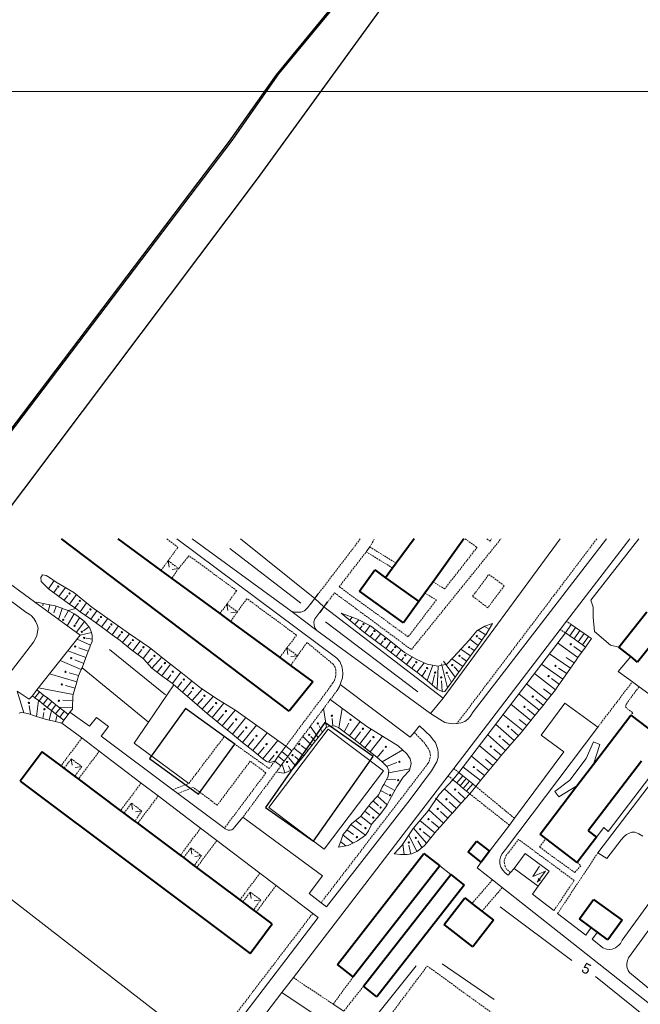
# Model space of a CAD drawing. Extents: x 13 to 4138, y -4831 to -1000.
# Tile 30 of 203: x 1051 to 1240, y -2142 to -1841. Entities that reach past the tile are written whole.
import ezdxf
from ezdxf.enums import TextEntityAlignment as Align

# ---------------------------------------------------------------- set-up
doc = ezdxf.new("R2010")
doc.units = 0
doc.header["$MEASUREMENT"] = 0
doc.linetypes.add('DASHED', pattern=[0.75, 0.5, -0.25])
for name, color, linetype in [('11', 7, 'CONTINUOUS'), ('16', 7, 'CONTINUOUS'), ('24', 7, 'CONTINUOUS'), ('25', 7, 'CONTINUOUS'), ('37', 7, 'CONTINUOUS'), ('40', 7, 'CONTINUOUS'), ('42', 7, 'CONTINUOUS'), ('6', 7, 'CONTINUOUS'), ('7', 7, 'CONTINUOUS'), ('ГРАНИЦА_РАЙОНА', 5, 'CONTINUOUS'), ('границы команд_1', 10, 'CONTINUOUS'), ('ДЕТСКИЕ_ПЛОЩАДКИ', 6, 'CONTINUOUS'), ('ПЕШЕХОДНЫЕ_ДОРОЖКИ', 3, 'CONTINUOUS'), ('СПОРТИВНЫЕ_ПЛОЩАДКИ', 3, 'CONTINUOUS')]:
    doc.layers.add(name, color=color, linetype=linetype)
doc.styles.get("Standard").update_dxf_attribs({"font": 'txt', "height": 0.2})

msp = doc.modelspace()

# ---------------------------------------------------------------- linework, layer by layer
at = {"layer": '11', "color": 253, "linetype": 'Continuous', "lineweight": 0}
for p, q in [((1140.84, -2018.24), (1118.17, -2000)), ((1215.88, -2000), (1180.15, -2048.72)), ((1225.26, -2018.71), (1239.95, -2000)), ((1139.68, -2019.87), (1142, -2016.61)), ((1142.56, -2022.46), (1144.71, -2019.09)), ((1225.95, -2020.81), (1225.26, -2018.71)), ((1180.15, -2048.72), (1143.64, -2020.77)), ((1225.95, -2023.87), (1225.95, -2020.81)), ((1226.37, -2028.33), (1225.95, -2023.87)), ((1231.24, -2032.51), (1226.37, -2028.33)), ((1233.8, -2033.04), (1231.24, -2032.51)), ((1237.97, -2043.67), (1233.61, -2040.47)), ((1240.03, -2045.17), (1237.97, -2043.67)), ((1260.21, -2059.97), (1240.03, -2045.17)), ((1182.45, -2102.57), (1179.07, -2099.95))]:
    msp.add_line(p, q, dxfattribs=at)
at = {"layer": '16', "color": 253, "linetype": 'Continuous', "lineweight": 0}
for p, q in [((1201.82, -2100.7), (1205.23, -2096.12)), ((1205.23, -2096.12), (1212.56, -2101.59)), ((1209.15, -2106.16), (1201.82, -2100.7)), ((1209.58, -2100.07), (1207.53, -2103.18)), ((1207.53, -2103.18), (1211.44, -2101.53)), ((1211.44, -2101.53), (1208.87, -2104.95)), ((1212.56, -2101.59), (1209.15, -2106.16))]:
    msp.add_line(p, q, dxfattribs=at)
msp.add_solid([(1208.87, -2104.95), (1209.18, -2103.65), (1210.07, -2104.28)], dxfattribs=at)
at = {"layer": '24', "color": 253, "linetype": 'DASHED', "lineweight": 0}
for p, q in [((1099.03, -2002.56), (1095.62, -2000)), ((1154.78, -2000), (1140.84, -2018.24)), ((1157.7, -2002.46), (1159.12, -2000)), ((1170.4, -2033.84), (1197.77, -2000)), ((1227.08, -2000), (1184.31, -2056.45)), ((1186.89, -2000), (1190.5, -2002.59)), ((1193.49, -2000), (1194.42, -2000.67)), ((1194.42, -2000.67), (1194.91, -2000)), ((1096.03, -2006.69), (1099.03, -2002.56)), ((1148.36, -2014.62), (1156.57, -2003.93)), ((1156.57, -2003.93), (1164.68, -2008.92)), ((1157.7, -2002.46), (1165.78, -2007.43)), ((1180.56, -2015.3), (1190.5, -2002.59)), ((1102.39, -2005.13), (1099.23, -2009.06)), ((1117.01, -2015.81), (1102.39, -2005.13)), ((1177.02, -2013.09), (1180.56, -2015.3)), ((1189.12, -2017.52), (1194.13, -2010.83)), ((1194.13, -2010.83), (1198.79, -2014.32)), ((1113.99, -2019.93), (1117.01, -2015.81)), ((1169.42, -2029.93), (1148.36, -2014.62)), ((1198.79, -2014.32), (1193.78, -2021.01)), ((1120.11, -2018.26), (1117.19, -2022.3)), ((1135.29, -2029.41), (1120.11, -2018.26)), ((1143.64, -2020.77), (1146.94, -2016.47)), ((1146.94, -2016.47), (1170.4, -2033.84)), ((1178.06, -2018.64), (1169.42, -2029.93)), ((1174.52, -2016.56), (1178.06, -2018.64)), ((1193.78, -2021.01), (1189.12, -2017.52)), ((1219.28, -2026.13), (1217.86, -2025.17)), ((1217.48, -2028.71), (1215.93, -2027.69)), ((1132.36, -2033.31), (1135.29, -2029.41)), ((1138.49, -2031.64), (1135.56, -2035.68)), ((1146.49, -2038.3), (1138.49, -2031.64)), ((1147.08, -2039.24), (1146.49, -2038.3)), ((1147.31, -2040.13), (1147.08, -2039.24)), ((1147.31, -2041.26), (1147.31, -2040.13)), ((1146.39, -2043.94), (1146.89, -2043.25)), ((1146.89, -2043.25), (1147.18, -2042.13)), ((1147.18, -2042.13), (1147.31, -2041.26)), ((1145.71, -2045.04), (1131.98, -2063.39)), ((1147.69, -2046.33), (1145.6, -2049.11)), ((1145.71, -2045.04), (1146.39, -2043.94)), ((1227.42, -2057.49), (1237.97, -2043.67)), ((1240.03, -2045.17), (1236.09, -2050.49)), ((1145.6, -2049.11), (1133.87, -2064.79)), ((1236.09, -2050.49), (1235.9, -2051.29)), ((1235.9, -2051.29), (1236.39, -2051.88)), ((1236.39, -2051.88), (1238.09, -2053.12)), ((1238.09, -2053.12), (1237.49, -2053.86)), ((1069.65, -2060.82), (1063.27, -2069.35)), ((1102.35, -2074.74), (1113.21, -2060.4)), ((1113.21, -2060.4), (1126.93, -2070.18)), ((1173.78, -2061.66), (1171.27, -2059.14)), ((1174.96, -2063.14), (1173.78, -2061.66)), ((1175.66, -2064.13), (1174.96, -2063.14)), ((1176.02, -2065.03), (1175.66, -2064.13)), ((1074.97, -2064.87), (1068.62, -2073.35)), ((1175.85, -2067.99), (1176.08, -2067.16)), ((1176.22, -2066.31), (1176.02, -2065.03)), ((1176.08, -2067.16), (1176.22, -2066.31)), ((1121.12, -2067.92), (1111.04, -2081.37)), ((1125.94, -2071.49), (1121.12, -2067.92)), ((1128.62, -2067.92), (1126.93, -2070.18)), ((1130.52, -2069.32), (1129.13, -2071.19)), ((1175.46, -2068.68), (1142.8, -2111.2)), ((1175.46, -2068.68), (1175.85, -2067.99)), ((1184.87, -2071.35), (1183.35, -2070.16)), ((1125.94, -2071.49), (1113.22, -2088.44)), ((1129.13, -2071.19), (1118.9, -2085.07)), ((1183.12, -2073.62), (1181.62, -2072.43)), ((1087.79, -2074.6), (1081.51, -2082.99)), ((1097.43, -2076.67), (1102.35, -2074.74)), ((1103.73, -2075.93), (1098.97, -2077.81)), ((1111.04, -2081.37), (1103.73, -2075.93)), ((1201.93, -2085.38), (1190.15, -2075.67)), ((1092.98, -2078.55), (1086.73, -2086.9)), ((1200.37, -2087.47), (1188.24, -2077.9)), ((1105.96, -2088.4), (1099.78, -2096.66)), ((1209.54, -2094.16), (1211.53, -2091.6)), ((1110.92, -2092.18), (1104.78, -2100.39)), ((1199.31, -2096.88), (1203.18, -2091.85)), ((1220.17, -2104.39), (1203.18, -2091.85)), ((1220.4, -2101.96), (1209.54, -2094.16)), ((1198.76, -2098.48), (1199.03, -2097.5)), ((1199.03, -2097.5), (1199.31, -2096.88)), ((1215.13, -2114.47), (1227.4, -2095.99)), ((1198.89, -2099.24), (1198.76, -2098.48)), ((1199.03, -2100.08), (1198.89, -2099.24)), ((1199.52, -2100.92), (1199.03, -2100.08)), ((1222.21, -2099.87), (1220.4, -2101.96)), ((1221.11, -2098.91), (1222.21, -2099.87)), ((1124.08, -2102.17), (1118, -2110.29)), ((1200.71, -2101.97), (1199.52, -2100.92)), ((1129.02, -2105.93), (1122.98, -2114.01)), ((1188.93, -2111.44), (1195.19, -2104.21)), ((1191.96, -2113.8), (1198.2, -2106.59)), ((1214, -2113.59), (1220.17, -2104.39)), ((1140.25, -2114.45), (1108.04, -2156.55)), ((1159.83, -2151.12), (1175.24, -2130.54)), ((1175.24, -2130.54), (1230.28, -2170.44)), ((1152.62, -2133.82), (1146.5, -2142.22)), ((1134.32, -2134.09), (1146.5, -2142.22)), ((1155.73, -2136.72), (1149.74, -2144.38))]:
    msp.add_line(p, q, dxfattribs=at)
at = {"layer": '24', "color": 253, "linetype": 'Continuous', "lineweight": 0}
for p, q in [((1098.67, -2000), (1147.59, -2036.44)), ((1132.47, -2021.16), (1103.41, -2000)), ((1230.07, -2000), (1189.32, -2052.89)), ((1237.17, -2000), (1217.86, -2025.17)), ((1156.57, -2003.93), (1157.7, -2002.46)), ((1055.14, -2019.23), (1035.65, -2004.98)), ((1033.25, -2008.17), (1052.55, -2022.37)), ((1069.12, -2029.45), (1055.14, -2019.23)), ((1140.84, -2018.24), (1138.69, -2021.06)), ((1140.84, -2018.24), (1143.64, -2020.77)), ((1052.55, -2022.37), (1053.52, -2022.95)), ((1133.56, -2021.95), (1132.47, -2021.16)), ((1133.56, -2021.95), (1141.47, -2027.94)), ((1134.54, -2022.35), (1133.56, -2021.95)), ((1135.63, -2022.35), (1134.54, -2022.35)), ((1136.62, -2022.35), (1135.63, -2022.35)), ((1136.91, -2022.25), (1136.62, -2022.35)), ((1137.7, -2021.95), (1136.91, -2022.25)), ((1138.69, -2021.06), (1137.7, -2021.95)), ((1142.06, -2022.82), (1143.64, -2020.77)), ((1053.52, -2022.95), (1054.12, -2023.44)), ((1054.12, -2023.44), (1055.01, -2024.34)), ((1055.01, -2024.34), (1055.6, -2025.33)), ((1055.6, -2025.33), (1055.99, -2026.21)), ((1140.58, -2025.29), (1140.88, -2024.4)), ((1140.68, -2026.38), (1140.58, -2025.29)), ((1140.88, -2024.4), (1142.06, -2022.82)), ((1217.86, -2025.17), (1215.93, -2027.69)), ((1056.09, -2028.39), (1055.89, -2029.48)), ((1055.99, -2026.21), (1056.29, -2027.3)), ((1056.29, -2027.3), (1056.09, -2028.39)), ((1140.88, -2027.17), (1140.68, -2026.38)), ((1141.47, -2027.94), (1140.88, -2027.17)), ((1176.26, -2053.34), (1141.47, -2027.94)), ((1215.93, -2027.69), (1183.35, -2070.16)), ((1055.5, -2030.47), (1054.81, -2031.56)), ((1055.89, -2029.48), (1055.5, -2030.47)), ((1055.91, -2046.14), (1069.12, -2029.45)), ((1054.81, -2031.56), (1011.5, -2087.71)), ((1147.59, -2036.44), (1148.48, -2037.43)), ((1148.48, -2037.43), (1148.77, -2037.94)), ((1148.77, -2037.94), (1149.16, -2038.85)), ((1149.16, -2038.85), (1149.34, -2040.11)), ((1149.34, -2040.11), (1149.42, -2041.17)), ((1149.34, -2042.41), (1148.82, -2043.93)), ((1149.42, -2041.17), (1149.34, -2042.41)), ((1049.88, -2046.53), (1053.54, -2049)), ((1148.38, -2045.14), (1147.69, -2046.33)), ((1148.62, -2044.46), (1148.38, -2045.14)), ((1148.82, -2043.93), (1148.62, -2044.46)), ((1170.07, -2060.64), (1148.62, -2044.46)), ((1053.54, -2049), (1054.52, -2047.91)), ((1210.13, -2059.97), (1217.34, -2050.17)), ((1217.34, -2050.17), (1227.42, -2057.49)), ((1064.09, -2055.4), (1063.51, -2056.26)), ((1065.98, -2052.99), (1065.49, -2053.64)), ((1071.99, -2057.24), (1065.98, -2052.99)), ((1074.07, -2054.57), (1071.99, -2057.24)), ((1077.82, -2057.34), (1074.07, -2054.57)), ((1180.64, -2056.07), (1176.26, -2053.34)), ((1187.64, -2055.07), (1186.75, -2055.76)), ((1188.33, -2054.28), (1187.64, -2055.07)), ((1189.32, -2052.89), (1188.33, -2054.28)), ((1063.51, -2056.26), (1069.65, -2060.82)), ((1075.55, -2060.3), (1077.82, -2057.34)), ((1172.84, -2057.17), (1171.27, -2059.14)), ((1172.84, -2057.17), (1176.25, -2060.27)), ((1182.31, -2056.42), (1180.64, -2056.07)), ((1183.09, -2056.55), (1182.31, -2056.42)), ((1184.31, -2056.45), (1183.09, -2056.55)), ((1185.67, -2056.2), (1184.31, -2056.45)), ((1186.75, -2055.76), (1185.67, -2056.2)), ((1199.15, -2094.92), (1227.42, -2057.49)), ((1069.65, -2060.82), (1074.97, -2064.87)), ((1097.43, -2076.67), (1075.55, -2060.3)), ((1171.27, -2059.14), (1170.07, -2060.64)), ((1176.25, -2060.27), (1177.04, -2061.36)), ((1177.04, -2061.36), (1177.73, -2062.25)), ((1217.05, -2065.11), (1210.13, -2059.97)), ((1177.73, -2062.25), (1178.22, -2063.44)), ((1178.22, -2063.44), (1178.52, -2064.33)), ((1178.52, -2064.33), (1178.62, -2065.39)), ((1223.87, -2067.14), (1226.1, -2061.99)), ((1228.05, -2062.82), (1226.07, -2068.83)), ((1226.1, -2061.99), (1228.05, -2062.82)), ((1227.4, -2095.99), (1251.48, -2064.32)), ((1074.97, -2064.87), (1087.79, -2074.6)), ((1178.62, -2066.77), (1178.22, -2068.18)), ((1178.62, -2065.39), (1178.62, -2066.77)), ((1201.93, -2085.38), (1217.05, -2065.11)), ((1218.86, -2073.69), (1223.87, -2067.14)), ((1178.22, -2068.18), (1176.57, -2070.84)), ((1183.35, -2070.16), (1181.62, -2072.43)), ((1181.62, -2072.43), (1134.32, -2134.09)), ((1176.57, -2070.84), (1169.99, -2079.63)), ((1230.56, -2089.45), (1243.36, -2072.72)), ((1087.79, -2074.6), (1092.98, -2078.55)), ((1218.86, -2073.69), (1214.26, -2077.18)), ((1215.52, -2078.85), (1220.99, -2075.48)), ((1092.98, -2078.55), (1105.96, -2088.4)), ((1098.97, -2077.81), (1097.43, -2076.67)), ((1112.52, -2087.94), (1098.97, -2077.81)), ((1169.99, -2079.63), (1144.41, -2112.43)), ((1214.26, -2077.18), (1215.52, -2078.85)), ((1118.9, -2085.07), (1116.47, -2088.04)), ((1143.2, -2102.97), (1118.9, -2085.07)), ((1200.37, -2087.47), (1201.93, -2085.38)), ((1105.96, -2088.4), (1110.92, -2092.18)), ((1113.22, -2088.44), (1112.52, -2087.94)), ((1113.51, -2088.64), (1113.22, -2088.44)), ((1114.39, -2089.03), (1113.51, -2088.64)), ((1115.88, -2088.64), (1115.48, -2088.93)), ((1116.47, -2088.04), (1115.88, -2088.64)), ((1194.34, -2095.47), (1200.37, -2087.47)), ((1227.04, -2091.14), (1229.3, -2088.19)), ((1229.3, -2088.19), (1230.56, -2089.45)), ((1114.99, -2089.03), (1114.39, -2089.03)), ((1115.48, -2088.93), (1114.99, -2089.03)), ((1234.51, -2091.94), (1235.4, -2091.05)), ((1257.4, -2091.46), (1234.9, -2122.67)), ((1235.4, -2091.05), (1236.19, -2090.35)), ((1236.19, -2090.35), (1237.08, -2089.96)), ((1237.08, -2089.96), (1237.77, -2089.66)), ((1237.77, -2089.66), (1238.76, -2089.66)), ((1238.76, -2089.66), (1239.25, -2089.86)), ((1239.25, -2089.86), (1239.94, -2090.16)), ((1239.94, -2090.16), (1241.13, -2090.85)), ((1110.92, -2092.18), (1124.08, -2102.17)), ((1230.16, -2097.67), (1234.51, -2091.94)), ((1197.47, -2098.08), (1197.67, -2097.29)), ((1197.67, -2097.29), (1198.07, -2096.4)), ((1198.07, -2096.4), (1199.15, -2094.92)), ((1227.4, -2095.99), (1230.16, -2097.67)), ((1237.56, -2126.92), (1259.4, -2096.89)), ((1190.51, -2100.52), (1191.78, -2098.75)), ((1195.19, -2104.21), (1190.51, -2100.52)), ((1197.47, -2099.27), (1197.47, -2098.08)), ((1197.78, -2100.36), (1197.47, -2099.27)), ((1198.36, -2101.25), (1197.78, -2100.36)), ((1201.82, -2100.7), (1200.71, -2101.97)), ((1124.08, -2102.17), (1129.02, -2105.93)), ((1139.15, -2108.41), (1143.2, -2102.97)), ((1199.1, -2102.1), (1198.36, -2101.25)), ((1200.04, -2102.73), (1199.1, -2102.1)), ((1200.71, -2101.97), (1200.04, -2102.73)), ((1129.02, -2105.93), (1140.25, -2114.45)), ((1198.2, -2106.59), (1195.19, -2104.21)), ((1251.26, -2148.51), (1198.2, -2106.59)), ((1207.44, -2108.55), (1209.15, -2106.16)), ((1142.8, -2111.2), (1139.15, -2108.41)), ((1214, -2113.59), (1207.44, -2108.55)), ((1144.41, -2112.43), (1142.8, -2111.2)), ((1141.91, -2115.71), (1084.66, -2190.49)), ((1140.25, -2114.45), (1141.91, -2115.71)), ((1223.74, -2121.08), (1215.13, -2114.47)), ((1225.42, -2118.79), (1223.74, -2121.08)), ((1225.71, -2122.37), (1227.3, -2120.17)), ((1228.38, -2124.45), (1225.71, -2122.37)), ((1228.97, -2124.94), (1228.38, -2124.45)), ((1233.82, -2124.15), (1232.83, -2124.94)), ((1234.31, -2123.66), (1233.82, -2124.15)), ((1234.9, -2122.67), (1234.31, -2123.66)), ((1230.06, -2125.43), (1228.97, -2124.94)), ((1231.05, -2125.53), (1230.06, -2125.43)), ((1231.84, -2125.43), (1231.05, -2125.53)), ((1232.83, -2124.94), (1231.84, -2125.43)), ((1236.77, -2128.01), (1237.56, -2126.92)), ((1236.27, -2129.79), (1236.47, -2128.9)), ((1236.27, -2130.78), (1236.27, -2129.79)), ((1236.67, -2131.87), (1236.27, -2130.78)), ((1236.47, -2128.9), (1236.77, -2128.01)), ((1237.07, -2132.56), (1236.67, -2131.87)), ((1247.14, -2140.87), (1237.07, -2132.56)), ((1134.32, -2134.09), (1130.84, -2138.62)), ((1130.84, -2138.62), (1110.41, -2165.26)), ((1156.44, -2155.74), (1130.84, -2138.62)), ((1149.74, -2144.38), (1146.5, -2142.22))]:
    msp.add_line(p, q, dxfattribs=at)
at = {"layer": '25', "color": 253, "linetype": 'Continuous', "lineweight": 0}
for p, q in [((1217.48, -2028.71), (1219.28, -2026.13)), ((1218.82, -2029.65), (1220.62, -2027.07)), ((1219.28, -2026.13), (1220.62, -2027.07)), ((1220.13, -2030.56), (1221.93, -2027.98)), ((1220.62, -2027.07), (1221.93, -2027.98)), ((1221.93, -2027.98), (1223.24, -2028.9)), ((1218.82, -2029.65), (1217.48, -2028.71)), ((1220.13, -2030.56), (1218.82, -2029.65)), ((1221.45, -2031.48), (1220.13, -2030.56)), ((1221.45, -2031.48), (1223.24, -2028.9)), ((1222.76, -2032.39), (1221.45, -2031.48)), ((1222.76, -2032.39), (1224.56, -2029.81)), ((1223.24, -2028.9), (1224.56, -2029.81)), ((1225.47, -2030.45), (1223.67, -2033.03)), ((1224.56, -2029.81), (1225.47, -2030.45)), ((1223.67, -2033.03), (1222.76, -2032.39)), ((1054.52, -2047.91), (1055.91, -2046.14)), ((1055.91, -2046.14), (1056.68, -2046.75)), ((1055.29, -2048.52), (1054.52, -2047.91)), ((1055.29, -2048.52), (1056.68, -2046.75)), ((1056.56, -2049.51), (1055.29, -2048.52)), ((1056.56, -2049.51), (1057.94, -2047.73)), ((1057.82, -2050.49), (1056.56, -2049.51)), ((1056.68, -2046.75), (1057.94, -2047.73)), ((1057.82, -2050.49), (1059.2, -2048.72)), ((1057.94, -2047.73), (1059.2, -2048.72)), ((1059.2, -2048.72), (1060.46, -2049.71)), ((1059.08, -2051.48), (1057.82, -2050.49)), ((1059.08, -2051.48), (1060.46, -2049.71)), ((1060.34, -2052.46), (1059.08, -2051.48)), ((1060.34, -2052.46), (1061.72, -2050.69)), ((1061.6, -2053.45), (1060.34, -2052.46)), ((1060.46, -2049.71), (1061.72, -2050.69)), ((1061.6, -2053.45), (1062.98, -2051.68)), ((1061.72, -2050.69), (1062.98, -2051.68)), ((1062.98, -2051.68), (1064.24, -2052.66)), ((1062.86, -2054.43), (1061.6, -2053.45)), ((1062.86, -2054.43), (1064.24, -2052.66)), ((1064.09, -2055.4), (1062.86, -2054.43)), ((1065.49, -2053.64), (1064.09, -2055.4)), ((1064.24, -2052.66), (1065.49, -2053.64)), ((1130.79, -2064.99), (1131.98, -2063.39)), ((1131.98, -2063.39), (1133.87, -2064.79)), ((1128.62, -2067.92), (1129.72, -2066.43)), ((1129.72, -2066.43), (1130.79, -2064.99)), ((1129.72, -2066.43), (1131.55, -2067.92)), ((1130.79, -2064.99), (1132.62, -2066.47)), ((1132.62, -2066.47), (1131.55, -2067.92)), ((1133.87, -2064.79), (1132.62, -2066.47)), ((1130.52, -2069.32), (1128.62, -2067.92)), ((1131.55, -2067.92), (1130.52, -2069.32)), ((1183.12, -2073.62), (1184.87, -2071.35)), ((1184.28, -2074.59), (1183.12, -2073.62)), ((1184.28, -2074.59), (1186.13, -2072.39)), ((1184.87, -2071.35), (1186.13, -2072.39)), ((1185.28, -2075.42), (1187.13, -2073.21)), ((1186.13, -2072.39), (1187.13, -2073.21)), ((1187.13, -2073.21), (1188.14, -2074.03)), ((1185.28, -2075.42), (1184.28, -2074.59)), ((1186.28, -2076.26), (1185.28, -2075.42)), ((1186.28, -2076.26), (1188.14, -2074.03)), ((1187.27, -2077.09), (1186.28, -2076.26)), ((1187.27, -2077.09), (1189.15, -2074.85)), ((1188.14, -2074.03), (1189.15, -2074.85)), ((1190.15, -2075.67), (1188.24, -2077.9)), ((1189.15, -2074.85), (1190.15, -2075.67)), ((1188.24, -2077.9), (1187.27, -2077.09))]:
    msp.add_line(p, q, dxfattribs=at)
at = {"layer": '37', "color": 253, "linetype": 'Continuous', "lineweight": 0}
for p, q in [((1057.63, -2010.94), (1057.08, -2011.78)), ((1057.08, -2011.78), (1057.21, -2013.03)), ((1059.33, -2015.14), (1057.21, -2013.03)), ((1058.75, -2011.22), (1057.63, -2010.94)), ((1059.72, -2011.78), (1058.75, -2011.22)), ((1059.41, -2015.2), (1061.18, -2012.75)), ((1061.81, -2013.17), (1059.72, -2011.78)), ((1067.23, -2016.37), (1061.81, -2013.17)), ((1059.41, -2015.2), (1059.33, -2015.14)), ((1062.65, -2017.55), (1059.41, -2015.2)), ((1061.03, -2016.38), (1062.1, -2014.9)), ((1062.65, -2017.55), (1064.62, -2014.83)), ((1072.66, -2020.83), (1067.23, -2016.37)), ((1055.89, -2019.37), (1055.82, -2019.73)), ((1055.89, -2019.37), (1058.82, -2019.93)), ((1065.9, -2019.89), (1062.65, -2017.55)), ((1064.27, -2018.72), (1065.33, -2017.26)), ((1065.9, -2019.89), (1067.99, -2016.99)), ((1057.86, -2019.73), (1057.71, -2020.46)), ((1058.82, -2019.93), (1059.82, -2020.14)), ((1059.82, -2020.14), (1059.36, -2022.32)), ((1059.82, -2020.14), (1061.46, -2020.49)), ((1061.78, -2020.55), (1061.06, -2022.57)), ((1061.46, -2020.49), (1063.55, -2021.19)), ((1063.66, -2021.23), (1062.46, -2024.59)), ((1063.55, -2021.19), (1063.66, -2021.23)), ((1063.66, -2021.23), (1065.5, -2021.88)), ((1065.54, -2021.91), (1064.34, -2024)), ((1065.5, -2021.88), (1067.27, -2022.91)), ((1067.82, -2021.28), (1065.9, -2019.89)), ((1067.52, -2021.06), (1068.58, -2019.59)), ((1069.14, -2022.23), (1067.82, -2021.28)), ((1069.14, -2022.23), (1071.08, -2019.54)), ((1072.38, -2024.57), (1069.14, -2022.23)), ((1070.76, -2023.4), (1071.66, -2022.15)), ((1072.38, -2024.57), (1074.27, -2021.96)), ((1083.9, -2028.75), (1072.66, -2020.83)), ((1067.27, -2022.91), (1065.16, -2026.56)), ((1067.27, -2022.91), (1068.14, -2023.41)), ((1069.01, -2024.06), (1067.73, -2026.03)), ((1070.5, -2025.25), (1067.95, -2028.6)), ((1068.14, -2023.41), (1070.37, -2025.09)), ((1070.37, -2025.09), (1070.5, -2025.25)), ((1070.5, -2025.25), (1071.48, -2026.48)), ((1075.62, -2026.91), (1072.38, -2024.57)), ((1074, -2025.74), (1074.97, -2024.41)), ((1075.62, -2026.91), (1077.54, -2024.27)), ((1150.02, -2023.56), (1148.94, -2022.65)), ((1148.94, -2022.65), (1153.93, -2024.52)), ((1153.08, -2026.14), (1150.02, -2023.56)), ((1151.55, -2024.85), (1152.34, -2023.92)), ((1153.08, -2026.14), (1154.3, -2024.7)), ((1153.93, -2024.52), (1157.92, -2026.52)), ((1071.77, -2026.87), (1070.1, -2028.05)), ((1071.48, -2026.48), (1072.11, -2027.32)), ((1072.11, -2027.32), (1072.46, -2028.29)), ((1072.46, -2028.29), (1072.55, -2028.62)), ((1078.87, -2029.26), (1075.62, -2026.91)), ((1077.24, -2028.09), (1078.28, -2026.66)), ((1078.87, -2029.26), (1080.81, -2026.57)), ((1155.21, -2027.94), (1153.08, -2026.14)), ((1154.61, -2027.43), (1155.35, -2026.56)), ((1156.17, -2028.67), (1155.21, -2027.94)), ((1156.17, -2028.67), (1157.85, -2026.46)), ((1157.92, -2026.52), (1163.1, -2030.51)), ((1188.03, -2030.91), (1190.43, -2028.11)), ((1190.43, -2028.11), (1192.82, -2026.71)), ((1193.12, -2029.26), (1190.82, -2027.88)), ((1194.14, -2027.55), (1192.79, -2026.73)), ((1192.82, -2026.71), (1195.17, -2025.83)), ((1195.17, -2025.83), (1193.12, -2029.26)), ((1072.29, -2032.48), (1068.21, -2030.61)), ((1072.55, -2028.62), (1069.12, -2029.45)), ((1072.81, -2030.59), (1070.97, -2030.34)), ((1072.81, -2031.36), (1072.29, -2032.48)), ((1072.55, -2028.62), (1072.81, -2029.55)), ((1072.81, -2029.55), (1072.81, -2030.38)), ((1072.81, -2030.38), (1072.81, -2031.36)), ((1081.32, -2031.03), (1078.87, -2029.26)), ((1080.49, -2030.43), (1081.41, -2029.14)), ((1082.08, -2031.64), (1081.32, -2031.03)), ((1082.08, -2031.64), (1084.23, -2028.98)), ((1090.31, -2033.21), (1083.9, -2028.75)), ((1085.19, -2034.15), (1087.45, -2031.22)), ((1159.36, -2031.09), (1156.17, -2028.67)), ((1157.77, -2029.88), (1158.61, -2028.77)), ((1159.36, -2031.09), (1161.02, -2028.9)), ((1162.55, -2033.5), (1159.36, -2031.09)), ((1160.96, -2032.3), (1161.8, -2031.19)), ((1162.55, -2033.5), (1164.17, -2031.37)), ((1163.1, -2030.51), (1168.29, -2034.7)), ((1183.25, -2036.1), (1188.03, -2030.91)), ((1190.79, -2032.52), (1188.23, -2030.68)), ((1193.07, -2029.34), (1190.79, -2032.52)), ((1191.96, -2030.89), (1190.96, -2030.18)), ((1193.12, -2029.26), (1193.07, -2029.34)), ((1217.48, -2028.71), (1201.39, -2049.76)), ((1070.87, -2036.21), (1065.37, -2034.19)), ((1071.56, -2034.34), (1068.74, -2033.3)), ((1072.04, -2033.03), (1070.87, -2036.21)), ((1072.29, -2032.48), (1072.04, -2033.03)), ((1084.94, -2033.96), (1082.08, -2031.64)), ((1083.63, -2032.9), (1084.75, -2031.52)), ((1085.19, -2034.15), (1084.94, -2033.96)), ((1088.36, -2036.59), (1085.19, -2034.15)), ((1086.78, -2035.37), (1087.99, -2033.8)), ((1088.36, -2036.59), (1090.72, -2033.53)), ((1095.86, -2037.52), (1090.31, -2033.21)), ((1165.74, -2035.92), (1162.55, -2033.5)), ((1164.15, -2034.71), (1164.91, -2033.7)), ((1165.74, -2035.92), (1167.28, -2033.89)), ((1188.46, -2035.77), (1185.51, -2033.65)), ((1190.79, -2032.52), (1188.46, -2035.77)), ((1189.63, -2034.14), (1188.58, -2033.39)), ((1221.33, -2036.27), (1215.13, -2031.78)), ((1222.5, -2034.65), (1220.07, -2032.89)), ((1223.67, -2033.03), (1221.33, -2036.27)), ((1069.46, -2039.95), (1063, -2037.19)), ((1070.24, -2038.12), (1067.49, -2036.94)), ((1070.87, -2036.21), (1069.69, -2039.41)), ((1088.56, -2036.75), (1088.36, -2036.59)), ((1091.07, -2039.53), (1088.56, -2036.75)), ((1089.75, -2038.07), (1091.28, -2036.47)), ((1091.07, -2039.53), (1094.08, -2036.14)), ((1100.45, -2041.14), (1095.86, -2037.52)), ((1168.93, -2038.33), (1165.74, -2035.92)), ((1167.34, -2037.12), (1168.02, -2036.23)), ((1168.29, -2034.7), (1172.08, -2036.9)), ((1168.93, -2038.33), (1170.64, -2036.07)), ((1172.08, -2036.9), (1175.27, -2038.3)), ((1183.8, -2042.27), (1180.22, -2037.35)), ((1181.25, -2038.3), (1183.25, -2036.1)), ((1186.13, -2039.02), (1182.78, -2036.61)), ((1187.3, -2037.39), (1185.73, -2036.27)), ((1188.46, -2035.77), (1186.13, -2039.02)), ((1219.03, -2039.54), (1212.61, -2035.08)), ((1220.17, -2037.9), (1217.7, -2036.19)), ((1220.74, -2037.08), (1219.03, -2039.54)), ((1221.33, -2036.27), (1220.74, -2037.08)), ((1069.46, -2039.95), (1068.65, -2041.84)), ((1069.69, -2039.41), (1069.46, -2039.95)), ((1094.12, -2041.82), (1091.07, -2039.53)), ((1092.7, -2040.76), (1094.25, -2038.76)), ((1094.12, -2041.82), (1096.79, -2038.26)), ((1172.12, -2040.75), (1168.93, -2038.33)), ((1170.53, -2039.54), (1171.48, -2038.28)), ((1172.12, -2040.75), (1174.3, -2037.87)), ((1173.72, -2041.95), (1174.82, -2040.16)), ((1175.19, -2043.31), (1176.96, -2038.62)), ((1175.27, -2038.3), (1178.46, -2038.9)), ((1178.26, -2045.87), (1178.64, -2038.93)), ((1178.46, -2038.9), (1181.25, -2038.3)), ((1181.47, -2045.52), (1179.61, -2038.18)), ((1184.96, -2040.64), (1183.47, -2039.1)), ((1186.13, -2039.02), (1183.8, -2042.27)), ((1216.75, -2042.83), (1210.17, -2038.27)), ((1217.89, -2041.18), (1215.42, -2039.47)), ((1219.03, -2039.54), (1216.75, -2042.83)), ((1068.1, -2043.71), (1059.78, -2041.25)), ((1068.66, -2041.79), (1065.79, -2040.94)), ((1068.65, -2041.84), (1068.1, -2043.71)), ((1097.32, -2044.22), (1094.12, -2041.82)), ((1095.72, -2043.02), (1096.82, -2041.55)), ((1097.32, -2044.22), (1099.93, -2040.73)), ((1100.37, -2046.81), (1103.29, -2043.42)), ((1106.02, -2045.6), (1100.45, -2041.14)), ((1172.33, -2040.9), (1172.12, -2040.75)), ((1175.19, -2043.31), (1172.33, -2040.9)), ((1178.26, -2045.87), (1175.19, -2043.31)), ((1176.73, -2044.59), (1177.45, -2041.57)), ((1179.77, -2046.65), (1179.61, -2043.33)), ((1183.8, -2042.27), (1181.47, -2045.52)), ((1182.63, -2043.89), (1181.58, -2041.66)), ((1214.42, -2046.08), (1208, -2041.11)), ((1215.65, -2044.5), (1213.28, -2042.67)), ((1216.75, -2042.83), (1215.03, -2045.3)), ((1051.93, -2053.19), (1049.86, -2046.51)), ((1067, -2047.56), (1056.39, -2045.54)), ((1067.55, -2045.63), (1064.66, -2044.81)), ((1068.09, -2043.73), (1067, -2047.56)), ((1068.1, -2043.71), (1068.09, -2043.73)), ((1097.71, -2044.52), (1097.32, -2044.22)), ((1100.37, -2046.81), (1097.71, -2044.52)), ((1098.92, -2045.42), (1100.22, -2043.69)), ((1101.88, -2048.12), (1103.24, -2046.54)), ((1103.4, -2049.42), (1106.44, -2045.89)), ((1111.45, -2049.22), (1106.02, -2045.6)), ((1178.32, -2045.92), (1178.26, -2045.87)), ((1179.99, -2046.76), (1178.32, -2045.92)), ((1181.47, -2045.52), (1180.68, -2046.62)), ((1211.97, -2049.25), (1205.57, -2044.29)), ((1213.2, -2047.66), (1210.83, -2045.83)), ((1214.42, -2046.08), (1211.97, -2049.25)), ((1215.03, -2045.3), (1214.42, -2046.08)), ((1055.77, -2054.24), (1056.4, -2049.38)), ((1066.81, -2049.53), (1063.82, -2049.26)), ((1066.84, -2048.12), (1066.78, -2051.53)), ((1067, -2047.56), (1066.84, -2048.12)), ((1103.4, -2049.42), (1100.37, -2046.81)), ((1106.43, -2052.03), (1103.4, -2049.42)), ((1104.91, -2050.73), (1106.63, -2048.73)), ((1106.43, -2052.03), (1109.8, -2048.12)), ((1116.74, -2052.43), (1111.45, -2049.22)), ((1150.53, -2052.78), (1145.6, -2049.11)), ((1180.68, -2046.62), (1179.99, -2046.76)), ((1209.49, -2052.38), (1203.25, -2047.32)), ((1210.75, -2050.83), (1208.42, -2048.94)), ((1211.97, -2049.25), (1210.71, -2050.88)), ((1053.91, -2053.47), (1053.58, -2050.94)), ((1059.61, -2055.38), (1060.34, -2052.46)), ((1066.78, -2051.53), (1062.7, -2051.46)), ((1066.77, -2052.02), (1065.98, -2052.99)), ((1066.78, -2051.53), (1066.77, -2052.02)), ((1108.7, -2053.99), (1106.43, -2052.03)), ((1107.94, -2053.34), (1109.9, -2051.07)), ((1109.48, -2054.62), (1113.05, -2050.2)), ((1112.59, -2057.14), (1116.51, -2052.29)), ((1131.98, -2063.39), (1116.74, -2052.43)), ((1144.49, -2057.62), (1143.58, -2051.81)), ((1148.27, -2057.75), (1149.29, -2051.86)), ((1201.39, -2049.76), (1184.87, -2071.35)), ((1206.97, -2055.49), (1200.82, -2050.5)), ((1208.23, -2053.94), (1205.9, -2052.05)), ((1209.49, -2052.38), (1206.97, -2055.49)), ((1210.71, -2050.88), (1209.49, -2052.38)), ((1051.04, -2053.06), (1050.48, -2053.27)), ((1051.93, -2053.19), (1051.04, -2053.06)), ((1052.01, -2053.2), (1051.93, -2053.19)), ((1053.47, -2053.41), (1052.01, -2053.2)), ((1055.14, -2054.04), (1053.47, -2053.41)), ((1055.77, -2054.24), (1055.14, -2054.04)), ((1058.42, -2055.08), (1055.77, -2054.24)), ((1057.68, -2054.85), (1057.97, -2053.09)), ((1059.61, -2055.38), (1058.42, -2055.08)), ((1060.64, -2055.64), (1059.61, -2055.38)), ((1061.55, -2055.87), (1062.06, -2053.81)), ((1109.48, -2054.62), (1108.7, -2053.99)), ((1112.59, -2057.14), (1109.48, -2054.62)), ((1111.03, -2055.88), (1112.92, -2053.55)), ((1115.7, -2059.65), (1119.77, -2054.61)), ((1146.36, -2057.14), (1146.17, -2054.89)), ((1156.79, -2057.38), (1150.53, -2052.78)), ((1204.46, -2058.6), (1198.39, -2053.68)), ((1205.71, -2057.04), (1203.38, -2055.16)), ((1206.97, -2055.49), (1204.46, -2058.6)), ((1063.51, -2056.26), (1060.64, -2055.64)), ((1115.7, -2059.65), (1112.59, -2057.14)), ((1114.14, -2058.39), (1116.03, -2056.06)), ((1117.25, -2060.91), (1119.14, -2058.58)), ((1118.81, -2062.17), (1123.03, -2056.95)), ((1141.93, -2060.67), (1139.5, -2057.26)), ((1144.39, -2057.66), (1141.93, -2060.67)), ((1143.19, -2059.12), (1142.21, -2057.09)), ((1144.49, -2057.62), (1144.39, -2057.66)), ((1145.37, -2057.24), (1144.49, -2057.62)), ((1146.77, -2057.1), (1145.37, -2057.24)), ((1148.15, -2057.66), (1146.77, -2057.1)), ((1148.27, -2057.75), (1148.15, -2057.66)), ((1151.47, -2060.15), (1148.27, -2057.75)), ((1149.87, -2058.95), (1151.26, -2056.29)), ((1151.47, -2060.15), (1154.7, -2055.84)), ((1154.62, -2062.62), (1158.1, -2058.17)), ((1166.39, -2063.21), (1156.79, -2057.38)), ((1201.86, -2061.64), (1196.13, -2056.63)), ((1203.18, -2060.14), (1200.92, -2058.16)), ((1204.46, -2058.6), (1203.64, -2059.6)), ((1118.81, -2062.17), (1115.7, -2059.65)), ((1120.36, -2063.43), (1122.25, -2061.09)), ((1121.92, -2064.68), (1126.28, -2059.29)), ((1139.95, -2063.09), (1137.17, -2060.38)), ((1141.01, -2061.79), (1139.67, -2060.34)), ((1141.93, -2060.67), (1139.95, -2063.09)), ((1151.49, -2060.17), (1151.47, -2060.15)), ((1154.62, -2062.62), (1151.49, -2060.17)), ((1153.07, -2061.35), (1154.87, -2058.95)), ((1156.19, -2063.85), (1158.04, -2061.49)), ((1157.76, -2065.09), (1161.55, -2060.26)), ((1199.23, -2064.65), (1193.69, -2059.82)), ((1200.54, -2063.15), (1198.29, -2061.17)), ((1203.64, -2059.6), (1201.86, -2061.64)), ((1121.92, -2064.68), (1118.81, -2062.17)), ((1123.47, -2065.94), (1125.36, -2063.61)), ((1125.03, -2067.2), (1129.53, -2061.63)), ((1137.55, -2066.29), (1134.47, -2063.98)), ((1138.75, -2064.69), (1136.72, -2063.17)), ((1139.95, -2063.09), (1137.55, -2066.29)), ((1157.76, -2065.09), (1154.62, -2062.62)), ((1158.41, -2065.59), (1155.3, -2063.16)), ((1159.98, -2066.83), (1161.83, -2064.47)), ((1161.47, -2068.16), (1167.76, -2064.51)), ((1169.04, -2065.72), (1166.39, -2063.21)), ((1196.63, -2067.69), (1191.15, -2063.14)), ((1197.91, -2066.16), (1195.6, -2064.24)), ((1201.86, -2061.64), (1199.23, -2064.65)), ((1125.03, -2067.2), (1121.92, -2064.68)), ((1126.06, -2068.04), (1125.03, -2067.2)), ((1126.76, -2068.24), (1128.47, -2066.12)), ((1134.96, -2069.34), (1132.82, -2066.77)), ((1136.26, -2067.82), (1134.75, -2066.53)), ((1137.44, -2066.43), (1134.96, -2069.34)), ((1137.55, -2066.29), (1137.44, -2066.43)), ((1159.84, -2066.72), (1158.41, -2065.59)), ((1161.47, -2068.16), (1159.84, -2066.72)), ((1170.01, -2067.26), (1169.04, -2065.72)), ((1170.29, -2068.65), (1170.01, -2067.26)), ((1194.07, -2070.77), (1188.72, -2066.32)), ((1195.35, -2069.23), (1193.04, -2067.31)), ((1197.8, -2066.29), (1196.63, -2067.69)), ((1199.23, -2064.65), (1197.8, -2066.29)), ((1127.14, -2068.35), (1126.06, -2068.04)), ((1128.62, -2067.92), (1127.14, -2068.35)), ((1131.67, -2071.45), (1130.88, -2068.82)), ((1134.09, -2070.34), (1132.56, -2071.18)), ((1133.49, -2070.67), (1132.82, -2069.33)), ((1134.96, -2069.34), (1134.09, -2070.34)), ((1162.21, -2068.81), (1161.47, -2068.16)), ((1162.97, -2069.7), (1162.21, -2068.81)), ((1162.97, -2069.48), (1165.91, -2068.33)), ((1163.46, -2070.9), (1162.97, -2069.7)), ((1163.42, -2071.45), (1169.97, -2070.25)), ((1169.87, -2070.74), (1170.29, -2068.65)), ((1191.56, -2073.88), (1186.17, -2069.65)), ((1192.8, -2072.31), (1190.43, -2070.46)), ((1196.63, -2067.69), (1194.07, -2070.77)), ((1131.17, -2071.6), (1129.13, -2071.19)), ((1131.67, -2071.45), (1131.17, -2071.6)), ((1132.56, -2071.18), (1131.67, -2071.45)), ((1161.96, -2075.1), (1163.32, -2072.57)), ((1162.87, -2073.41), (1165.63, -2073.64)), ((1163.32, -2072.57), (1163.42, -2071.45)), ((1163.42, -2071.45), (1163.46, -2070.9)), ((1165.98, -2075.76), (1167.92, -2072.83)), ((1167.92, -2072.83), (1169.87, -2070.74)), ((1183.12, -2073.62), (1178.9, -2078.09)), ((1192.92, -2072.15), (1191.56, -2073.88)), ((1194.07, -2070.77), (1192.92, -2072.15)), ((1160.4, -2078.15), (1161.51, -2075.92)), ((1161.51, -2075.92), (1161.96, -2075.1)), ((1161.96, -2075.1), (1165.33, -2076.92)), ((1163.75, -2079.8), (1165.98, -2075.76)), ((1185.57, -2080.88), (1180.54, -2076.36)), ((1191.56, -2073.88), (1190.15, -2075.67)), ((1158.03, -2080.8), (1160.02, -2078.58)), ((1160.02, -2078.58), (1160.4, -2078.15)), ((1160.02, -2078.58), (1163.02, -2081.26)), ((1161.01, -2076.86), (1163.31, -2078.11)), ((1178.9, -2078.09), (1175.56, -2083.11)), ((1182.89, -2083.85), (1177.78, -2079.28)), ((1186.9, -2079.39), (1184.67, -2077.38)), ((1188.24, -2077.9), (1185.57, -2080.88)), ((1154.91, -2084.73), (1157.4, -2081.6)), ((1157.4, -2081.6), (1158.03, -2080.8)), ((1157.4, -2081.6), (1160.79, -2084.28)), ((1158.68, -2080.07), (1160.36, -2081.57)), ((1160.69, -2084.4), (1162.91, -2081.47)), ((1162.91, -2081.47), (1163.75, -2079.8)), ((1184.22, -2082.36), (1181.99, -2080.36)), ((1185.57, -2080.88), (1182.93, -2083.81)), ((1152.05, -2087.07), (1154.83, -2084.84)), ((1154.83, -2084.84), (1154.91, -2084.73)), ((1154.91, -2084.73), (1158.12, -2087.27)), ((1156.16, -2083.17), (1157.71, -2084.4)), ((1158.32, -2087.05), (1160.69, -2084.4)), ((1175.56, -2083.11), (1170.96, -2088.54)), ((1180.23, -2086.83), (1175.74, -2082.83)), ((1181.56, -2085.34), (1179.32, -2083.34)), ((1182.89, -2083.85), (1180.23, -2086.83)), ((1182.93, -2083.81), (1182.89, -2083.85)), ((1150.66, -2089), (1151.87, -2087.31)), ((1151.87, -2087.31), (1152.05, -2087.07)), ((1151.87, -2087.31), (1156.37, -2090.53)), ((1153.34, -2086.03), (1155.15, -2087.47)), ((1157.34, -2089.24), (1158.32, -2087.05)), ((1170.96, -2088.54), (1167.48, -2093.7)), ((1175.06, -2092.94), (1171.07, -2088.42)), ((1177.59, -2089.84), (1173.02, -2086.11)), ((1178.86, -2088.3), (1176.54, -2086.4)), ((1180.23, -2086.83), (1178.2, -2089.1)), ((1148.85, -2092.34), (1149.41, -2090.53)), ((1149.41, -2090.53), (1149.44, -2090.49)), ((1149.44, -2090.49), (1150.66, -2089)), ((1149.44, -2090.49), (1152.57, -2093.04)), ((1150.71, -2088.94), (1152.7, -2090.36)), ((1153.93, -2092.24), (1156.37, -2090.53)), ((1156.37, -2090.53), (1157.34, -2089.24)), ((1172.08, -2095.57), (1169.64, -2090.5)), ((1176.33, -2091.39), (1174, -2089.49)), ((1177.59, -2089.84), (1175.06, -2092.94)), ((1178.2, -2089.1), (1177.59, -2089.84)), ((1148.09, -2094.24), (1148.85, -2092.34)), ((1148.09, -2094.24), (1151.08, -2093.7)), ((1148.79, -2092.54), (1150.37, -2093.83)), ((1151.08, -2093.7), (1151.71, -2093.42)), ((1151.71, -2093.42), (1153.93, -2092.24)), ((1167.48, -2093.7), (1165.11, -2096.21)), ((1168.23, -2096.49), (1167.83, -2093.34)), ((1170.21, -2096.35), (1169.66, -2093.6)), ((1174.44, -2093.7), (1172.21, -2095.51)), ((1173.65, -2094.35), (1172.38, -2092.28)), ((1175.06, -2092.94), (1174.44, -2093.7)), ((1167.06, -2096.49), (1165.11, -2096.21)), ((1168.23, -2096.49), (1167.06, -2096.49)), ((1168.32, -2096.49), (1168.23, -2096.49)), ((1169.15, -2096.49), (1168.32, -2096.49)), ((1170.54, -2096.21), (1169.15, -2096.49)), ((1172.08, -2095.57), (1170.54, -2096.21)), ((1172.21, -2095.51), (1172.08, -2095.57))]:
    msp.add_line(p, q, dxfattribs=at)
for centre in [(1062.44, -2014.58), (1065.86, -2016.65), (1069.02, -2018.91), (1072.26, -2021.52), (1063.95, -2024.73), (1075.5, -2023.86), (1067.41, -2026.52), (1069.63, -2028.42), (1078.66, -2026.11), (1081.9, -2028.54), (1155.74, -2026.05), (1159.08, -2028.14), (1070.37, -2030.25), (1085.22, -2030.89), (1162.31, -2030.6), (1190.41, -2029.76), (1067.64, -2032.87), (1088.47, -2033.12), (1165.46, -2033.06), (1188.08, -2033.05), (1219.12, -2032.18), (1066.4, -2036.45), (1091.81, -2035.74), (1168.52, -2035.56), (1171.88, -2037.71), (1185.09, -2035.73), (1064.65, -2040.59), (1095.06, -2037.94), (1097.45, -2040.57), (1175.2, -2039.46), (1182.89, -2038.54), (1214.46, -2038.78), (1100.83, -2042.97), (1177.63, -2040.86), (1179.55, -2042.32), (1181.22, -2040.92), (1212.35, -2041.93), (1063.53, -2044.47), (1103.57, -2045.57), (1062.63, -2049.44), (1107.13, -2047.92), (1207.51, -2048.18), (1053.47, -2050.12), (1058.18, -2052.05), (1110.69, -2050.18), (1113.68, -2052.63), (1204.99, -2051.29), (1116.79, -2055.15), (1146.1, -2054.03), (1151.78, -2055.26), (1119.9, -2057.67), (1141.81, -2056.37), (1155.59, -2058.02), (1200.04, -2057.37), (1123.01, -2060.18), (1139.19, -2059.88), (1158.79, -2060.57), (1197.4, -2060.38), (1126.12, -2062.7), (1136.11, -2062.69), (1162.58, -2063.54), (1194.7, -2063.46), (1129.23, -2065.21), (1134.06, -2066.05), (1132.4, -2068.18), (1166.72, -2068.12), (1189.51, -2069.71), (1166.37, -2073.72), (1183.8, -2076.58), (1163.89, -2078.34), (1181.11, -2079.56), (1161.01, -2082.08), (1178.45, -2082.54), (1158.73, -2085.16), (1175.63, -2085.63), (1156.33, -2088.39), (1173.1, -2088.73), (1153.75, -2091.13), (1171.8, -2091.37), (1169.63, -2092.74)]:
    msp.add_circle(centre, 0.2, dxfattribs=at)
at = {"layer": '40', "color": 253, "linetype": 'Continuous', "lineweight": 0}
for p, q in [((1114.85, -2002.97), (1136.56, -2019.67)), ((1065.5, -2021.88), (1067.82, -2021.28)), ((1172.39, -2046.72), (1144.16, -2025.3)), ((1078.1, -2033.83), (1095.23, -2047.7)), ((1089.98, -2056), (1069.69, -2039.4)), ((1089.98, -2056), (1097.77, -2044.57)), ((1180.15, -2048.72), (1176.26, -2053.34)), ((1085.6, -2062.43), (1089.98, -2056)), ((1126.85, -2082.09), (1144.94, -2058.12)), ((1144.94, -2058.12), (1161.86, -2070.89)), ((1102.35, -2074.74), (1085.6, -2062.43)), ((1161.86, -2070.89), (1143.76, -2094.86)), ((1143.76, -2094.86), (1126.85, -2082.09)), ((1028.19, -2094.8), (1108.04, -2156.55)), ((1197.56, -2112.48), (1219.47, -2128.83)), ((1159.18, -2146.26), (1171.85, -2130.46)), ((1179.82, -2129.92), (1195.69, -2140.82)), ((1226.71, -2133.73), (1247.71, -2150.62))]:
    msp.add_line(p, q, dxfattribs=at)
at = {"layer": '6', "color": 253, "linetype": 'Continuous', "lineweight": 40}
for p, q in [((1133, -2052.68), (1063.41, -2000)), ((1080.67, -2000), (1093.83, -2009.64)), ((1171.23, -2000), (1165.78, -2007.43)), ((1186.44, -2000), (1177.02, -2013.09)), ((1165.78, -2007.43), (1164.68, -2008.92)), ((1093.83, -2009.64), (1097.15, -2012.06)), ((1154.57, -2015.94), (1159.23, -2009.49)), ((1159.23, -2009.49), (1162.52, -2011.87)), ((1164.68, -2008.92), (1162.52, -2011.87)), ((1097.15, -2012.06), (1111.83, -2022.82)), ((1162.52, -2011.87), (1172.64, -2019.17)), ((1177.02, -2013.09), (1174.52, -2016.56)), ((1167.98, -2025.62), (1154.57, -2015.94)), ((1172.64, -2019.17), (1167.98, -2025.62)), ((1174.52, -2016.56), (1172.64, -2019.17)), ((1233.8, -2033.04), (1242.38, -2022.27)), ((1111.83, -2022.82), (1115.14, -2025.24)), ((1115.14, -2025.24), (1130.17, -2036.25)), ((1248.14, -2026.86), (1239.56, -2037.63)), ((1237.47, -2035.96), (1233.8, -2033.04)), ((1130.17, -2036.25), (1133.48, -2038.67)), ((1239.56, -2037.63), (1237.47, -2035.96)), ((1133.48, -2038.67), (1140.25, -2043.63)), ((1140.25, -2043.63), (1133, -2052.68)), ((1226.07, -2068.83), (1237.49, -2053.86)), ((1237.49, -2053.86), (1248.84, -2062.52)), ((1057.53, -2065.06), (1050.78, -2074.08)), ((1063.27, -2069.35), (1057.53, -2065.06)), ((1064.26, -2070.09), (1063.27, -2069.35)), ((1067.54, -2072.55), (1064.26, -2070.09)), ((1220.99, -2075.48), (1226.07, -2068.83)), ((1240.78, -2067.9), (1224.51, -2089.21)), ((1068.62, -2073.35), (1067.54, -2072.55)), ((1081.51, -2082.99), (1068.62, -2073.35)), ((1050.78, -2074.08), (1121.11, -2126.69)), ((1209.74, -2090.22), (1220.99, -2075.48)), ((1082.56, -2083.78), (1081.51, -2082.99)), ((1085.85, -2086.24), (1082.56, -2083.78)), ((1086.73, -2086.9), (1085.85, -2086.24)), ((1099.78, -2096.66), (1086.73, -2086.9)), ((1211.53, -2091.6), (1209.74, -2090.22)), ((1221.11, -2098.91), (1211.53, -2091.6)), ((1227.04, -2091.14), (1221.11, -2098.91)), ((1224.51, -2089.21), (1227.04, -2091.14)), ((1187.76, -2095.62), (1190.32, -2092.34)), ((1190.32, -2092.34), (1194.34, -2095.47)), ((1100.78, -2097.41), (1099.78, -2096.66)), ((1104.07, -2099.87), (1100.78, -2097.41)), ((1147.78, -2130.04), (1174.23, -2096.18)), ((1174.23, -2096.18), (1179.07, -2099.95)), ((1191.78, -2098.75), (1187.76, -2095.62)), ((1194.34, -2095.47), (1191.78, -2098.75)), ((1104.78, -2100.39), (1104.07, -2099.87)), ((1118, -2110.29), (1104.78, -2100.39)), ((1179.07, -2099.95), (1152.62, -2133.82)), ((1155.73, -2136.72), (1182.45, -2102.57)), ((1182.45, -2102.57), (1186.58, -2105.8)), ((1186.58, -2105.8), (1159.86, -2139.95)), ((1180.39, -2117.83), (1186.71, -2109.71)), ((1186.71, -2109.71), (1188.93, -2111.44)), ((1118.89, -2110.95), (1118, -2110.29)), ((1122.18, -2113.42), (1118.89, -2110.95)), ((1188.93, -2111.44), (1191.96, -2113.8)), ((1221.77, -2116.11), (1226.13, -2110.17)), ((1226.13, -2110.17), (1234.86, -2116.57)), ((1122.98, -2114.01), (1122.18, -2113.42)), ((1127.86, -2117.66), (1122.98, -2114.01)), ((1191.96, -2113.8), (1195.48, -2116.54)), ((1121.11, -2126.69), (1127.86, -2117.66)), ((1189.16, -2124.66), (1180.39, -2117.83)), ((1195.48, -2116.54), (1189.16, -2124.66)), ((1225.42, -2118.79), (1221.77, -2116.11)), ((1227.3, -2120.17), (1225.42, -2118.79)), ((1234.86, -2116.57), (1230.51, -2122.51)), ((1230.51, -2122.51), (1227.3, -2120.17)), ((1152.62, -2133.82), (1147.78, -2130.04)), ((1159.86, -2139.95), (1155.73, -2136.72))]:
    msp.add_line(p, q, dxfattribs=at)
at = {"layer": '7', "color": 253, "linetype": 'DASHED', "lineweight": 0}
for p, q in [((1093.83, -2009.64), (1096.03, -2006.69)), ((1096.03, -2006.69), (1099.23, -2009.06)), ((1099.23, -2009.06), (1097.15, -2012.06)), ((1111.83, -2022.82), (1113.99, -2019.93)), ((1113.99, -2019.93), (1117.19, -2022.3)), ((1117.19, -2022.3), (1115.14, -2025.24)), ((1130.17, -2036.25), (1132.36, -2033.31)), ((1132.36, -2033.31), (1135.56, -2035.68)), ((1135.56, -2035.68), (1133.48, -2038.67)), ((1064.26, -2070.09), (1066.4, -2067.21)), ((1066.4, -2067.21), (1069.61, -2069.58)), ((1069.61, -2069.58), (1067.54, -2072.55)), ((1082.56, -2083.78), (1084.8, -2080.78)), ((1084.8, -2080.78), (1088, -2083.14)), ((1088, -2083.14), (1085.85, -2086.24)), ((1100.78, -2097.41), (1103.01, -2094.43)), ((1103.01, -2094.43), (1106.21, -2096.79)), ((1106.21, -2096.79), (1104.07, -2099.87)), ((1118.89, -2110.95), (1121.13, -2107.96)), ((1121.13, -2107.96), (1124.33, -2110.33)), ((1124.33, -2110.33), (1122.18, -2113.42))]:
    msp.add_line(p, q, dxfattribs=at)
at = {"layer": '7', "color": 253, "linetype": 'Continuous', "lineweight": 0}
for p, q in [((1096.03, -2006.69), (1096.32, -2008.67)), ((1099.23, -2009.06), (1097.25, -2009.36)), ((1113.99, -2019.93), (1114.27, -2021.91)), ((1117.19, -2022.3), (1115.21, -2022.6)), ((1132.36, -2033.31), (1132.65, -2035.29)), ((1135.56, -2035.68), (1133.59, -2035.98)), ((1237.47, -2035.96), (1233.61, -2040.47)), ((1066.4, -2067.21), (1066.69, -2069.19)), ((1069.61, -2069.58), (1067.63, -2069.87)), ((1084.8, -2080.78), (1085.09, -2082.75)), ((1088, -2083.14), (1086.02, -2083.44)), ((1103.01, -2094.43), (1103.29, -2096.4)), ((1106.21, -2096.79), (1104.23, -2097.09)), ((1121.13, -2107.96), (1121.41, -2109.94)), ((1124.33, -2110.33), (1122.35, -2110.63))]:
    msp.add_line(p, q, dxfattribs=at)
at = {"layer": 'ГРАНИЦА_РАЙОНА'}
for points in [[(1486.59, -1374.72), (1438.92, -1439.62), (1412.85, -1475.11), (1270.27, -1669.26), (1211.84, -1748.53), (1200.77, -1763.54), (1191.51, -1776.35), (1154.97, -1826.55), (1129.06, -1858.09), (1114.72, -1878.43), (986.54, -2047.21)], [(1487.33, -1374.49), (1439.67, -1439.39), (1413.59, -1474.88), (1271.01, -1669.03), (1212.58, -1748.29), (1201.52, -1763.3), (1192.26, -1776.12), (1155.72, -1826.32), (1129.81, -1857.85), (1115.46, -1878.2), (987.29, -2046.97)]]:
    msp.add_lwpolyline(points, dxfattribs=at)
at = {"layer": 'границы команд_1', "color": 251, "lineweight": 0}
msp.add_lwpolyline([(1033.44, -1863.26), (3102.46, -1863.26), (3102.46, -4710.9), (1033.44, -4710.9)], close=True, dxfattribs=at)
at = {"layer": 'ДЕТСКИЕ_ПЛОЩАДКИ'}
msp.add_lwpolyline([(1101.37, -2051.86), (1090.28, -2067.09), (1105.33, -2078), (1116.42, -2062.77)], close=True, dxfattribs=at)
at = {"layer": 'ПЕШЕХОДНЫЕ_ДОРОЖКИ'}
msp.add_lwpolyline([(962.69, -2103.26), (1123.38, -1889.93), (1198.72, -1786.18), (1204.75, -1778.77), (1207.46, -1774.45), (1475.85, -1416.14), (1500.84, -1382.78)], dxfattribs=at)
at = {"layer": 'СПОРТИВНЫЕ_ПЛОЩАДКИ'}
msp.add_lwpolyline([(1143.98, -2056.15), (1125.78, -2082.07), (1140.5, -2092.38), (1158.7, -2066.46)], close=True, dxfattribs=at)

# ---------------------------------------------------------------- texts
at = {"layer": '42', "color": 253, "linetype": 'Continuous', "lineweight": 0}
msp.add_text('5', height=3.2, rotation=332.4339, dxfattribs=at).set_placement((1223.9, -2131.33), align=Align.MIDDLE)

doc.saveas('drawing.dxf')
